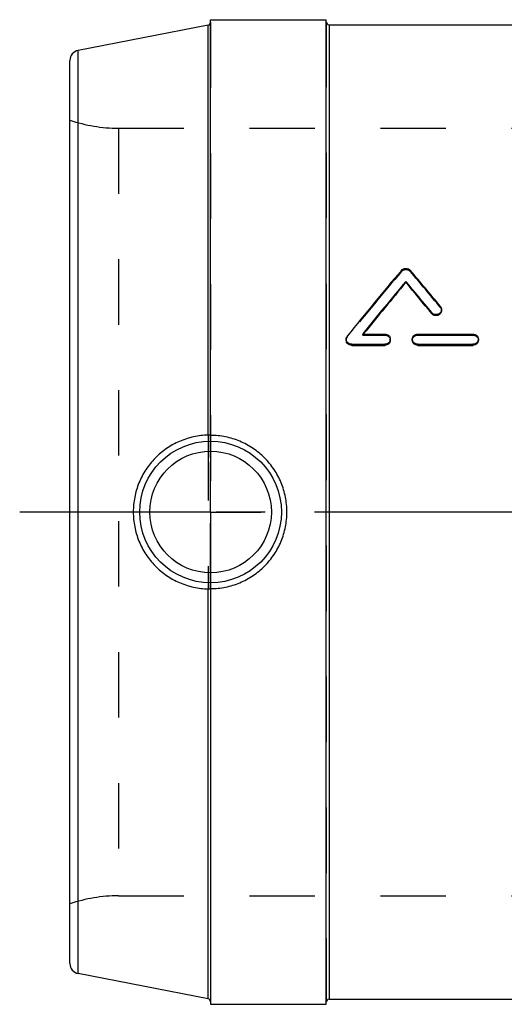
# Model space of a CAD drawing. Header units: millimetres. Extents: x 434 to 566, y 446 to 554.
# Tile 1 of 2: x 434 to 482, y 451 to 549. Entities that reach past the tile are written whole.
import ezdxf

# ---------------------------------------------------------------- set-up
doc = ezdxf.new("R2010")
doc.units = ezdxf.units.MM
doc.header["$LTSCALE"] = 65.185185
doc.linetypes.add('CENTER', pattern=[0.6, 0.375, -0.075, 0.075, -0.075])
doc.linetypes.add('HIDDEN', pattern=[0.2, 0.1, -0.1])
for name, color, linetype in [('ACHSEN_AUGE', 7, 'CONTINUOUS'), ('ACHSEN_S', 7, 'CONTINUOUS'), ('KOERPER', 7, 'CONTINUOUS'), ('KONST.EL_MIT_GEO', 7, 'CONTINUOUS')]:
    doc.layers.add(name, color=color, linetype=linetype)

msp = doc.modelspace()

# ---------------------------------------------------------------- linework, layer by layer
at = {"layer": 'ACHSEN_AUGE', "color": 2, "linetype": 'CENTER'}
for q in [(453, 505), (448, 500), (453, 495), (458, 500)]:
    msp.add_line((453, 500), q, dxfattribs=at)
at = {"layer": 'ACHSEN_S', "color": 2, "linetype": 'CENTER'}
msp.add_line((566, 500), (434, 500), dxfattribs=at)
at = {"layer": 'KOERPER', "color": 7, "linetype": 'Continuous'}
for p, q in [((453, 507.623), (453, 549)), ((453, 549), (464.5, 549)), ((464.5, 451), (464.5, 549)), ((452.757, 507.649), (452.757, 548.453)), ((464.8, 548.5), (535.2, 548.5)), ((452.757, 451.547), (452.757, 492.351)), ((453, 492.377), (453, 451)), ((453, 451), (464.5, 451)), ((464.8, 451.5), (535.2, 451.5))]:
    msp.add_line(p, q, dxfattribs=at)
at = {"layer": 'KOERPER', "color": 8, "linetype": 'HIDDEN'}
for p, q in [((443.833, 538.2), (556.167, 538.2)), ((452.757, 507.649), (452.757, 492.351)), ((453, 492.377), (453, 507.623)), ((443.833, 461.8), (556.167, 461.8))]:
    msp.add_line(p, q, dxfattribs=at)
at = {"layer": 'KOERPER', "color": 7, "linetype": 'Continuous'}
for points, knots in [([(452.757, 507.649), (452.271, 507.638), (451.294, 507.523), (449.889, 507.071), (448.591, 506.353), (447.453, 505.396), (446.519, 504.235), (445.826, 502.914), (445.399, 501.485), (445.303, 500.494), (445.303, 500)], [0, 0, 0, 0, 0.123622, 0.247935, 0.372798, 0.498021, 0.623436, 0.748935, 0.874464, 1, 1, 1, 1]), ([(453, 507.637), (453, 507.638), (452.998, 507.639), (452.993, 507.641), (452.98, 507.643), (452.959, 507.645), (452.93, 507.647), (452.894, 507.649), (452.853, 507.65), (452.806, 507.65), (452.774, 507.649), (452.757, 507.649)], [0, 0, 0, 0, 0.007163, 0.021644, 0.075813, 0.163421, 0.28257, 0.43027, 0.60253, 0.794384, 1, 1, 1, 1]), ([(460.592, 500), (460.592, 500.498), (460.495, 501.496), (460.061, 502.933), (459.356, 504.258), (458.409, 505.42), (457.253, 506.374), (455.932, 507.086), (454.496, 507.525), (453.498, 507.623), (453, 507.623)], [0, 0, 0, 0, 0.125175, 0.25025, 0.375183, 0.500013, 0.624839, 0.749763, 0.87483, 1, 1, 1, 1]), ([(445.303, 500), (445.303, 499.506), (445.399, 498.515), (445.826, 497.086), (446.519, 495.765), (447.453, 494.604), (448.591, 493.647), (449.889, 492.929), (451.294, 492.477), (452.271, 492.362), (452.757, 492.351)], [0, 0, 0, 0, 0.125536, 0.251065, 0.376564, 0.50198, 0.627202, 0.752065, 0.876378, 1, 1, 1, 1]), ([(453, 492.377), (453.498, 492.377), (454.496, 492.475), (455.932, 492.914), (457.253, 493.626), (458.409, 494.58), (459.356, 495.742), (460.061, 497.067), (460.495, 498.504), (460.592, 499.502), (460.592, 500)], [0, 0, 0, 0, 0.12517, 0.250237, 0.375161, 0.499987, 0.624817, 0.74975, 0.874825, 1, 1, 1, 1]), ([(452.757, 492.351), (452.774, 492.351), (452.806, 492.35), (452.853, 492.35), (452.894, 492.351), (452.93, 492.353), (452.959, 492.355), (452.98, 492.357), (452.993, 492.359), (452.998, 492.361), (453, 492.362), (453, 492.363)], [0, 0, 0, 0, 0.205616, 0.39747, 0.56973, 0.71743, 0.836579, 0.924187, 0.978356, 0.992837, 1, 1, 1, 1])]:
    msp.add_open_spline(points, degree=3, knots=knots, dxfattribs=at)
at = {"layer": 'KONST.EL_MIT_GEO', "color": 8, "linetype": 'HIDDEN'}
for p, q in [((464.5, 548.8), (464.5, 451.2)), ((453, 548.739), (453, 451.263)), ((443.833, 538.2), (443.833, 461.8)), ((471.989, 523.946), (471.989, 524.05)), ((472.882, 523.946), (472.882, 524.05)), ((475.881, 520.347), (475.881, 520.45)), ((466.609, 517.409), (466.609, 517.511)), ((468.142, 517.614), (468.142, 517.716)), ((468.142, 517.614), (470.337, 517.614)), ((470.337, 517.614), (470.337, 517.716)), ((473.625, 517.614), (473.625, 517.716)), ((473.625, 517.614), (479.107, 517.614)), ((479.107, 517.614), (479.107, 517.716))]:
    msp.add_line(p, q, dxfattribs=at)
at = {"layer": 'KONST.EL_MIT_GEO', "color": 7, "linetype": 'Continuous'}
for p, q in [((452.757, 548.453), (439.809, 545.936)), ((464.8, 548.5), (464.8, 451.5)), ((439.809, 454.064), (439.809, 545.936)), ((439, 455.046), (439, 544.954)), ((472.435, 522.852), (472.435, 522.955)), ((475.003, 519.747), (475.003, 519.85)), ((475.99, 520.047), (475.99, 520.15)), ((468.142, 517.716), (470.337, 517.716)), ((473.625, 517.716), (479.107, 517.716)), ((466.5, 517.205), (466.5, 517.102)), ((467.048, 516.588), (467.048, 516.691)), ((467.048, 516.691), (470.337, 516.691)), ((467.048, 516.588), (470.337, 516.588)), ((470.337, 516.588), (470.337, 516.691)), ((470.885, 517.102), (470.885, 517.205)), ((473.077, 517.102), (473.077, 517.205)), ((473.625, 516.588), (473.625, 516.691)), ((473.625, 516.691), (479.107, 516.691)), ((473.625, 516.588), (479.107, 516.588)), ((479.107, 516.588), (479.107, 516.691)), ((479.655, 517.102), (479.655, 517.205)), ((452.757, 451.547), (439.809, 454.064))]:
    msp.add_line(p, q, dxfattribs=at)
for radius in [7.05, 6.051]:
    msp.add_circle((453, 500), radius, dxfattribs=at)
for centre, radius, start, end in [((452.7, 548.747), 0.3, 281, 360), ((464.8, 548.8), 0.3, 180, 270), ((440, 544.954), 1, 101, 180), ((440, 455.046), 1, 180, 259), ((452.7, 451.253), 0.3, 0, 79), ((464.8, 451.2), 0.3, 90, 180)]:
    msp.add_arc(centre, radius, start, end, dxfattribs=at)
at = {"layer": 'KONST.EL_MIT_GEO', "color": 8, "linetype": 'HIDDEN'}
for centre, start, end in [((443.833, 553.2), 251.20309, 270), ((443.833, 446.8), 90, 108.79691)]:
    msp.add_arc(centre, 15, start, end, dxfattribs=at)
at = {"layer": 'KONST.EL_MIT_GEO', "color": 7, "linetype": 'Continuous'}
for centre, major_axis, start_param, end_param in [((465.954, 500), (35.537, 48.431), 1.178599, 1.326907), ((478.916, 500), (-35.537, 48.431), -1.26153, -1.178599), ((467.323, 500), (35.537, 48.431), 1.20419, 1.322397), ((467.323, 500), (35.318, 48.133), 1.203314, 1.319981), ((477.548, 500), (-35.537, 48.431), -1.275016, -1.20419), ((477.548, 500), (-35.318, 48.133), -1.274583, -1.203314)]:
    msp.add_ellipse(centre, major_axis=major_axis, ratio=0.168662, start_param=start_param, end_param=end_param, dxfattribs=at)
at = {"layer": 'KONST.EL_MIT_GEO', "color": 8, "linetype": 'HIDDEN'}
for centre, major_axis, start_param, end_param in [((465.954, 500), (35.318, 48.133), 1.177561, 1.326796), ((478.916, 500), (-35.318, 48.133), -1.261014, -1.177561), ((467.323, 500), (35.318, 48.133), 1.319981, 1.322258)]:
    msp.add_ellipse(centre, major_axis=major_axis, ratio=0.168662, start_param=start_param, end_param=end_param, dxfattribs=at)
at = {"layer": 'KONST.EL_MIT_GEO', "color": 7, "linetype": 'Continuous'}
for points, knots in [([(471.989, 524.05), (472.042, 524.112), (472.182, 524.213), (472.435, 524.264), (472.689, 524.213), (472.829, 524.112), (472.882, 524.05)], [0, 0, 0, 0, 0.244129, 0.5, 0.755871, 1, 1, 1, 1]), ([(475.881, 520.45), (475.916, 520.408), (475.971, 520.312), (475.99, 520.204), (475.99, 520.15)], [0, 0, 0, 0, 0.504459, 1, 1, 1, 1]), ([(475.99, 520.15), (475.99, 520.098), (475.972, 519.992), (475.893, 519.851), (475.77, 519.738), (475.617, 519.666), (475.447, 519.64), (475.277, 519.664), (475.122, 519.733), (475.038, 519.808), (475.003, 519.85)], [0, 0, 0, 0, 0.118306, 0.23887, 0.362831, 0.490043, 0.61923, 0.748474, 0.875839, 1, 1, 1, 1]), ([(475.99, 520.047), (475.99, 519.995), (475.972, 519.89), (475.893, 519.748), (475.77, 519.636), (475.617, 519.563), (475.447, 519.538), (475.277, 519.561), (475.122, 519.63), (475.038, 519.705), (475.003, 519.747)], [0, 0, 0, 0, 0.118291, 0.238845, 0.362805, 0.490021, 0.619217, 0.74847, 0.875841, 1, 1, 1, 1]), ([(466.5, 517.205), (466.5, 517.259), (466.519, 517.37), (466.574, 517.468), (466.609, 517.511)], [0, 0, 0, 0, 0.496917, 1, 1, 1, 1]), ([(470.337, 517.716), (470.408, 517.716), (470.55, 517.691), (470.732, 517.578), (470.856, 517.408), (470.885, 517.271), (470.885, 517.205)], [0, 0, 0, 0, 0.257794, 0.51098, 0.757688, 1, 1, 1, 1]), ([(473.077, 517.205), (473.077, 517.271), (473.107, 517.408), (473.23, 517.578), (473.412, 517.691), (473.554, 517.716), (473.625, 517.716)], [0, 0, 0, 0, 0.242312, 0.48902, 0.742206, 1, 1, 1, 1]), ([(479.107, 517.716), (479.178, 517.716), (479.32, 517.691), (479.502, 517.578), (479.626, 517.408), (479.655, 517.271), (479.655, 517.205)], [0, 0, 0, 0, 0.257794, 0.51098, 0.757688, 1, 1, 1, 1]), ([(467.048, 516.691), (466.977, 516.691), (466.834, 516.717), (466.653, 516.83), (466.529, 517.001), (466.5, 517.138), (466.5, 517.205)], [0, 0, 0, 0, 0.257429, 0.510679, 0.757723, 1, 1, 1, 1]), ([(467.048, 516.588), (466.977, 516.588), (466.834, 516.614), (466.653, 516.728), (466.529, 516.898), (466.5, 517.035), (466.5, 517.102)], [0, 0, 0, 0, 0.257431, 0.510682, 0.757726, 1, 1, 1, 1]), ([(470.885, 517.205), (470.885, 517.138), (470.856, 517.001), (470.732, 516.83), (470.55, 516.717), (470.408, 516.691), (470.337, 516.691)], [0, 0, 0, 0, 0.242277, 0.489321, 0.742571, 1, 1, 1, 1]), ([(470.885, 517.102), (470.885, 517.035), (470.856, 516.898), (470.732, 516.728), (470.55, 516.614), (470.408, 516.588), (470.337, 516.588)], [0, 0, 0, 0, 0.242274, 0.489318, 0.742569, 1, 1, 1, 1]), ([(473.625, 516.691), (473.554, 516.691), (473.412, 516.717), (473.23, 516.83), (473.107, 517.001), (473.077, 517.138), (473.077, 517.205)], [0, 0, 0, 0, 0.257429, 0.510679, 0.757723, 1, 1, 1, 1]), ([(473.625, 516.588), (473.554, 516.588), (473.412, 516.614), (473.23, 516.728), (473.107, 516.898), (473.077, 517.035), (473.077, 517.102)], [0, 0, 0, 0, 0.257431, 0.510682, 0.757726, 1, 1, 1, 1]), ([(479.655, 517.205), (479.655, 517.138), (479.625, 517.001), (479.502, 516.83), (479.32, 516.717), (479.178, 516.691), (479.107, 516.691)], [0, 0, 0, 0, 0.242277, 0.489321, 0.742571, 1, 1, 1, 1]), ([(479.655, 517.102), (479.655, 517.035), (479.625, 516.898), (479.502, 516.728), (479.32, 516.614), (479.178, 516.588), (479.107, 516.588)], [0, 0, 0, 0, 0.242274, 0.489318, 0.742569, 1, 1, 1, 1])]:
    msp.add_open_spline(points, degree=3, knots=knots, dxfattribs=at)
at = {"layer": 'KONST.EL_MIT_GEO', "color": 8, "linetype": 'HIDDEN'}
for points, knots in [([(471.989, 523.946), (472.042, 524.008), (472.182, 524.109), (472.435, 524.16), (472.689, 524.109), (472.829, 524.008), (472.882, 523.946)], [0, 0, 0, 0, 0.244105, 0.5, 0.755895, 1, 1, 1, 1]), ([(475.881, 520.347), (475.916, 520.305), (475.971, 520.209), (475.99, 520.101), (475.99, 520.047)], [0, 0, 0, 0, 0.504469, 1, 1, 1, 1]), ([(470.337, 517.614), (470.408, 517.614), (470.55, 517.588), (470.732, 517.475), (470.856, 517.305), (470.885, 517.169), (470.885, 517.102)], [0, 0, 0, 0, 0.257798, 0.510985, 0.757691, 1, 1, 1, 1]), ([(473.077, 517.102), (473.077, 517.169), (473.107, 517.305), (473.23, 517.475), (473.412, 517.588), (473.554, 517.614), (473.625, 517.614)], [0, 0, 0, 0, 0.242309, 0.489015, 0.742202, 1, 1, 1, 1]), ([(479.107, 517.614), (479.178, 517.614), (479.32, 517.588), (479.502, 517.475), (479.626, 517.305), (479.655, 517.169), (479.655, 517.102)], [0, 0, 0, 0, 0.257798, 0.510985, 0.757691, 1, 1, 1, 1]), ([(466.5, 517.102), (466.5, 517.157), (466.519, 517.268), (466.574, 517.365), (466.609, 517.409)], [0, 0, 0, 0, 0.496917, 1, 1, 1, 1])]:
    msp.add_open_spline(points, degree=3, knots=knots, dxfattribs=at)

doc.saveas('drawing.dxf')
